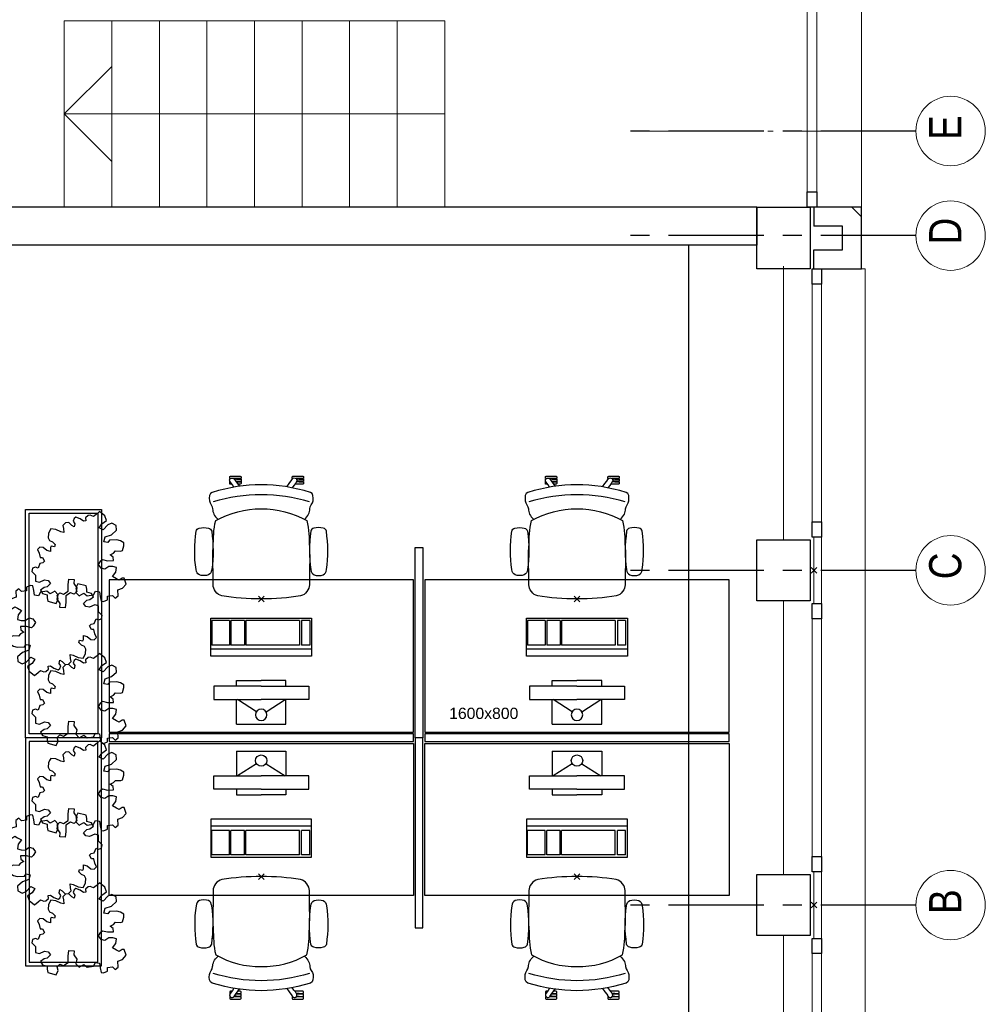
# Model space of a CAD drawing. Header units: millimetres. Extents: x -46954 to 169732, y -26853 to 94136.
# Tile 172 of 174: x 115857 to 120933, y 16803 to 21979. Entities that reach past the tile are written whole.
import ezdxf

# ---------------------------------------------------------------- set-up
doc = ezdxf.new("R2010")
doc.units = ezdxf.units.MM
doc.header["$LTSCALE"] = 400
doc.header["$PDMODE"] = 3
doc.header["$PDSIZE"] = 15
doc.linetypes.add('CENTER', pattern=[2, 1.25, -0.25, 0.25, -0.25])
doc.linetypes.add('STYLE_06', pattern=[1.041641, 0.625, -0.208282, 0.069427, -0.138931])
for name, color, linetype in [('-gd', 2, 'Continuous'), ('inlay', 6, 'Continuous'), ('inr', 4, 'Continuous'), ('plant', 114, 'Continuous'), ('plat', 5, 'Continuous'), ('sona-s008_ip0', 7, 'Continuous'), ('stramien', 1, 'CENTER'), ('symbol', 1, 'Continuous'), ('timmerwerk-ge', 150, 'Continuous')]:
    doc.layers.add(name, color=color, linetype=linetype)
for name, color, linetype, lineweight in [('Buitenkozijnen', 140, 'Continuous', 15), ('mat-baksteen', 5, 'Continuous', 25), ('mat-beton (ihwg)', 5, 'Continuous', 25), ('None', 7, 'Continuous', 9)]:
    doc.layers.add(name, color=color, linetype=linetype, lineweight=lineweight)
doc.styles.add('Arial', font='arial.ttf', dxfattribs={"height": 176.388889})
doc.styles.add('Arial Narrow', font='ARIALN.TTF', dxfattribs={"height": 222.25})

# ---------------------------------------------------------------- blocks, each defined once
blk = doc.blocks.new('Kolom 280x320')
at = {"layer": 'mat-beton (ihwg)', "lineweight": 25}
blk.add_lwpolyline([(-300, 160), (-20, 160), (-20, -160), (-300, -160)], close=True, dxfattribs=at)
at = {"layer": 'None', "color": 92, "linetype": 'Continuous', "lineweight": 5}
blk.add_point((0, 0), dxfattribs=at)
blk = doc.blocks.new('*X1480')
at = {"layer": 'None', "lineweight": 9}
blk.add_line((-10760.2, -42580), (-10734.6, -42554.4), dxfattribs=at)
blk = doc.blocks.new('*X1481')
at = {"layer": 'None', "lineweight": 9}
blk.add_line((-10734.6, -42554.4), (-10708.9, -42528.7), dxfattribs=at)
blk = doc.blocks.new('Gevelpui best 1410 (2D)')
at = {"layer": 'Buitenkozijnen', "lineweight": 15}
for p, q in [((-260, 0), (-260, -1410)), ((-260, 0), (-210, 0)), ((-210, 0), (-210, -1410)), ((-260, -1410), (-210, -1410))]:
    blk.add_line(p, q, dxfattribs=at)
at = {"layer": 'Buitenkozijnen', "color": 92, "lineweight": 25}
for points in [[(-260, 0), (-210, 0), (-210, -80), (-260, -80)], [(-260, -1330), (-210, -1330), (-210, -1410), (-260, -1410)]]:
    blk.add_lwpolyline(points, close=True, dxfattribs=at)
at = {"layer": 'None', "color": 43, "linetype": 'Continuous', "lineweight": 9}
blk.add_line((-410, 15), (-410, -1425), dxfattribs=at)
blk = doc.blocks.new('*U24')
at = {"layer": 'Buitenkozijnen', "lineweight": 15}
for p, q in [((0, 25), (1985, 25)), ((0, -25), (0, 25)), ((1985, -25), (1985, 25)), ((0, -25), (1985, -25))]:
    blk.add_line(p, q, dxfattribs=at)
blk = doc.blocks.new('Gevelpui best 1985')
at = {"layer": 'Buitenkozijnen', "color": 43, "lineweight": 9}
blk.add_line((0, 259.8), (1985, 259.8), dxfattribs=at)
at = {"layer": 'Buitenkozijnen', "color": 92, "lineweight": 25}
for points in [[(0, -25), (0, 25), (80, 25), (80, -25)], [(1905, -25), (1905, 25), (1985, 25), (1985, -25)]]:
    blk.add_lwpolyline(points, close=True, dxfattribs=at)
at = {"layer": 'Buitenkozijnen'}
blk.add_blockref('*U24', (0, 0), dxfattribs=at)
blk = doc.blocks.new('SONA-S008_B2')
at = {"layer": '-gd'}
blk.add_open_spline([(-253, -509.5), (-87.8, -560.2), (87.8, -560.2), (253, -509.5)], degree=3, dxfattribs=at)
for points in [[(-206.6, -15.8), (-79.4, 5.3), (79.6, 5.3), (206.6, -15.8)], [(-253, -73.9), (-253.4, -51.6), (-233.1, -20.2), (-206.6, -15.8)], [(206.6, -15.8), (233.1, -20.2), (253.4, -51.6), (253, -73.9)], [(-253, -272.1), (-257.1, -206.8), (-252.1, -139.2), (-253, -73.9)], [(253, -73.9), (252.1, -139.2), (257.1, -206.8), (253, -272.1)], [(-342.5, -153.6), (-353.5, -221.1), (-351.5, -287.6), (-342.5, -355.4)], [(-325.3, -126.1), (-337, -131.7), (-340.4, -140.8), (-342.5, -153.6)], [(-277.9, -126.1), (-287.8, -121.3), (-315.3, -121.3), (-325.3, -126.1)], [(-260.7, -153.6), (-262.7, -140.8), (-266.2, -131.7), (-277.9, -126.1)], [(-260.7, -355.4), (-251.6, -287.6), (-249.7, -221.1), (-260.7, -153.6)], [(260.6, -355.4), (251.6, -287.6), (249.7, -221.1), (260.6, -153.6)], [(260.6, -153.6), (262.7, -140.8), (266.2, -131.7), (277.9, -126.1)], [(277.9, -126.1), (287.8, -121.3), (315.3, -121.3), (325.3, -126.1)], [(325.3, -126.1), (337, -131.7), (340.4, -140.8), (342.5, -153.6)], [(342.5, -153.6), (353.4, -221.1), (351.5, -287.6), (342.5, -355.4)], [(-255.2, -303.9), (-254.1, -304.3), (-252.9, -304.7), (-251.7, -305.1)], [(-238.9, -411.5), (-253, -365.7), (-250.2, -318.7), (-253, -272.1)], [(253, -272.1), (250.2, -318.7), (253, -365.7), (238.9, -411.5)], [(251.9, -297.7), (252.9, -297.4), (253.8, -297.1), (254.7, -296.8)], [(-342.5, -355.4), (-341.5, -363), (-333.6, -369.9), (-326.1, -371.8)], [(-277, -371.8), (-269.5, -369.9), (-261.7, -363), (-260.7, -355.4)], [(-250.7, -332.5), (-253.1, -331.7), (-255.4, -330.9), (-257.6, -330.2)], [(256.9, -323.2), (255, -323.8), (253.1, -324.4), (251, -325.1)], [(277, -371.8), (269.5, -369.9), (261.7, -363), (260.6, -355.4)], [(342.5, -355.4), (341.5, -363), (333.6, -369.9), (326.1, -371.8)], [(-326.1, -371.8), (-310.3, -375.7), (-292.8, -375.7), (-277, -371.8)], [(238.9, -411.5), (95.4, -494.5), (-95.5, -494.5), (-238.9, -411.5)], [(326.1, -371.8), (310.3, -375.7), (292.8, -375.7), (277, -371.8)], [(-227.3, -418.1), (-247.1, -436.6), (-255.7, -455.2), (-255.5, -473.7)], [(255.5, -473.7), (255.7, -455.2), (247.1, -436.6), (227.3, -418.1)], [(-272.1, -515.2), (-274.4, -533.8), (-273.7, -555.7), (-258.6, -560.1)], [(-255.5, -473.7), (-255.4, -489), (-270.3, -500.1), (-272.1, -515.2)], [(272.1, -515.2), (270.3, -500.1), (255.4, -489), (255.5, -473.7)], [(258.6, -560.1), (273.7, -555.6), (274.4, -533.8), (272.1, -515.2)], [(-258.6, -560.1), (-77.4, -613.6), (78.8, -613.6), (258.6, -560.1)], [(-222.4, -606.9), (-222.4, -604.9), (-220.7, -603.3), (-218.7, -603.3)], [(-222.4, -615.1), (-222.4, -615.1), (-222.4, -606.9), (-222.4, -606.9)], [(-218.8, -615.1), (-218.8, -615.1), (-222.4, -615.1), (-222.4, -615.1)], [(-222.4, -629.9), (-222.4, -629.9), (-222.4, -618.1), (-222.4, -618.1)], [(-222.4, -618.1), (-222.4, -618.1), (-198.5, -618.1), (-198.5, -618.1)], [(-198.5, -615.1), (-198.5, -615.1), (-218.8, -615.1), (-218.8, -615.1)], [(-218.7, -603.3), (-218.7, -603.3), (-192, -603.3), (-176.8, -603.3)], [(-198.5, -618.1), (-198.5, -618.1), (-198.5, -615.1), (-198.5, -615.1)], [(-198.5, -615.1), (-198.5, -615.1), (-186.7, -615.2), (-186.7, -615.2)], [(-198.5, -618.1), (-198.5, -618.1), (-189.1, -618.2), (-187.1, -618.2)], [(-182.7, -633.4), (-188.4, -629.2), (-189.7, -621.1), (-185.5, -615.4)], [(-185.4, -615.2), (-186.2, -615.2), (-186.7, -615.2), (-186.7, -615.2)], [(-186.7, -615.2), (-186.7, -615.2), (-186.7, -616.4), (-186.7, -617.3)], [(-185.5, -615.4), (-185.5, -615.4), (-176.5, -602.9), (-162.6, -583.8)], [(-134.5, -588.9), (-152.4, -613.6), (-164.7, -630.5), (-164.7, -630.5)], [(106.4, -606.6), (106.4, -604.6), (108, -603), (110, -603)], [(106.4, -614.8), (106.4, -614.8), (106.4, -606.6), (106.4, -606.6)], [(110.1, -614.8), (110.1, -614.8), (106.4, -614.8), (106.4, -614.8)], [(106.4, -629.7), (106.4, -629.7), (106.4, -617.8), (106.4, -617.8)], [(106.4, -617.8), (106.4, -617.8), (130.3, -617.8), (130.3, -617.8)], [(110, -603), (110, -603), (115.6, -603), (123.1, -603)], [(130.3, -614.8), (130.3, -614.8), (110.1, -614.8), (110.1, -614.8)], [(143.1, -630.4), (143.1, -630.4), (131.8, -614.9), (115.2, -592)], [(130.3, -617.8), (130.3, -617.8), (130.3, -614.8), (130.3, -614.8)], [(130.3, -614.8), (130.3, -614.8), (130.9, -614.8), (131.7, -614.8)], [(130.3, -617.8), (130.3, -617.8), (131.9, -617.8), (133.9, -617.8)], [(143.7, -587.5), (156, -604.4), (163.9, -615.2), (163.9, -615.2)], [(154.9, -602.9), (159.4, -602.9), (162.3, -602.9), (162.3, -602.9)], [(163.9, -615.2), (168.1, -621), (166.8, -629.1), (161.1, -633.2)], [(162.3, -602.9), (164.4, -602.9), (166, -604.6), (166, -606.6)], [(166, -614.8), (166, -614.8), (164.6, -614.8), (163.5, -614.8)], [(165.3, -617.8), (165.8, -617.8), (166, -617.8), (166, -617.8)], [(166, -606.6), (166, -606.6), (166, -614.8), (166, -614.8)], [(166, -617.8), (166, -617.8), (166, -618.6), (166, -619.9)], [(-222.5, -641.1), (-222.5, -641.1), (-222.4, -632.9), (-222.4, -632.9)], [(-218.8, -644.8), (-220.8, -644.8), (-222.5, -643.1), (-222.5, -641.1)], [(-198.6, -630), (-198.6, -630), (-222.4, -629.9), (-222.4, -629.9)], [(-222.4, -632.9), (-222.4, -632.9), (-218.8, -632.9), (-218.8, -632.9)], [(-218.8, -632.9), (-218.8, -632.9), (-198.6, -633), (-198.6, -633)], [(-166.5, -644.9), (-166.5, -644.9), (-218.8, -644.8), (-218.8, -644.8)], [(-198.6, -633), (-198.6, -633), (-198.6, -630), (-198.6, -630)], [(-198.6, -630), (-198.6, -630), (-186.7, -630), (-186.7, -630)], [(-198.6, -633), (-198.6, -633), (-186.7, -633), (-186.7, -633)], [(-185.9, -630), (-186.4, -630), (-186.7, -630), (-186.7, -630)], [(-186.7, -630), (-186.7, -630), (-186.7, -633), (-186.7, -633)], [(-186.7, -633), (-186.7, -633), (-185.3, -633), (-183.1, -633)], [(-164.7, -630.5), (-168.8, -636.2), (-176.9, -637.5), (-182.7, -633.4)], [(-182.7, -633.4), (-182.7, -633.4), (-182.7, -633.4), (-182.7, -633.4)], [(-167.1, -633), (-166.7, -633), (-166.5, -633), (-166.5, -633)], [(-166.5, -633), (-166.5, -633), (-162.9, -633.1), (-162.9, -633.1)], [(-162.9, -641.3), (-162.9, -643.3), (-164.5, -644.9), (-166.5, -644.9)], [(-162.8, -630.1), (-162.8, -630.1), (-163.4, -630.1), (-164.4, -630)], [(-162.9, -633.1), (-162.9, -633.1), (-162.9, -641.3), (-162.9, -641.3)], [(-162.8, -628), (-162.8, -629.2), (-162.8, -630.1), (-162.8, -630.1)], [(130.3, -629.6), (130.3, -629.6), (106.4, -629.7), (106.4, -629.7)], [(106.4, -640.9), (106.4, -640.9), (106.4, -632.7), (106.4, -632.7)], [(106.4, -632.7), (106.4, -632.7), (110.1, -632.7), (110.1, -632.7)], [(110.1, -644.5), (108.1, -644.5), (106.5, -642.9), (106.4, -640.9)], [(110.1, -632.7), (110.1, -632.7), (130.3, -632.6), (130.3, -632.6)], [(162.4, -644.4), (162.4, -644.4), (110.1, -644.5), (110.1, -644.5)], [(130.3, -632.6), (130.3, -632.6), (130.3, -629.6), (130.3, -629.6)], [(130.3, -629.6), (130.3, -629.6), (142.1, -629.6), (142.1, -629.6)], [(130.3, -632.6), (130.3, -632.6), (142.2, -632.6), (142.2, -632.6)], [(142.5, -629.6), (142.3, -629.6), (142.1, -629.6), (142.1, -629.6)], [(142.1, -629.6), (142.1, -629.6), (142.2, -632.6), (142.2, -632.6)], [(142.2, -632.6), (142.2, -632.6), (143.3, -632.6), (145.1, -632.6)], [(161.1, -633.2), (155.3, -637.4), (147.2, -636.1), (143.1, -630.4)], [(161.1, -633.2), (161.1, -633.2), (161.1, -633.2), (161.1, -633.2)], [(161.8, -632.6), (162.2, -632.6), (162.4, -632.6), (162.4, -632.6)], [(162.4, -632.6), (162.4, -632.6), (166, -632.6), (166, -632.6)], [(166, -640.8), (166, -642.8), (164.4, -644.4), (162.4, -644.4)], [(166, -629.6), (166, -629.6), (165.4, -629.6), (164.4, -629.6)], [(166, -625.7), (166, -627.8), (166, -629.6), (166, -629.6)], [(166, -632.6), (166, -632.6), (166, -640.8), (166, -640.8)]]:
    blk.add_open_spline(points, degree=3)
at = {"layer": 'sona-s008_ip0'}
blk.add_point((0, 0), dxfattribs=at)
blk = doc.blocks.new('SYMB-CMP4_B2')
for p, q in [((-130, 558.1), (130, 558.1)), ((-130, 558.1), (-130, 428.1)), ((130, 558.1), (130, 428.1)), ((-25.3, 491.9), (-125, 428.1)), ((25.3, 491.9), (125, 428.1)), ((-250, 358.1), (-250, 428.1)), ((-250, 428.1), (0, 428.1)), ((250, 428.1), (0, 428.1)), ((250, 358.1), (250, 428.1)), ((0, 358.1), (-250, 358.1)), ((-130, 358.1), (-130, 328.1)), ((-130, 328.1), (0, 328.1)), ((0, 358.1), (250, 358.1)), ((130, 328.1), (0, 328.1)), ((130, 358.1), (130, 328.1)), ((265, 200), (-265, 200)), ((-265, 200), (-265, 0)), ((265, 162.9), (-265, 162.9)), ((265, 0), (265, 200)), ((-166.8, 141.5), (-259.7, 141.5)), ((-259.7, 12.9), (-259.7, 141.5)), ((-166.8, 12.9), (-166.8, 141.5)), ((-88, 141.5), (-159.1, 141.5)), ((-159.1, 12.9), (-159.1, 141.5)), ((-88, 12.9), (-88, 141.5)), ((200.4, 141.5), (-81.5, 141.5)), ((-81.5, 12.9), (-81.5, 141.5)), ((200.4, 12.9), (200.4, 141.5)), ((254.7, 141.5), (212.3, 141.5)), ((212.3, 12.9), (212.3, 141.5)), ((254.7, 12.9), (254.7, 141.5)), ((-265, 0), (265, 0)), ((-166.8, 12.9), (-259.7, 12.9)), ((-88, 12.9), (-159.1, 12.9)), ((200.4, 12.9), (-81.5, 12.9)), ((254.7, 12.9), (212.3, 12.9))]:
    blk.add_line(p, q)
blk.add_circle((0, 508.1), 30)
blk = doc.blocks.new('SYMB-BM02_B2')
at = {"layer": 'plant'}
blk.add_lwpolyline([(97.9, 356.4), (65.8, 370.6), (46.1, 367.1), (22.9, 343.9), (26.5, 317.2), (5.1, 313.6), (-27.1, 336.8), (-68.1, 352.8), (-84.2, 340.4), (-93.1, 315.4), (-77.1, 290.5), (-84.2, 262), (-105.6, 274.4), (-134.2, 301.2), (-166.3, 297.6), (-189.5, 272.7), (-184.2, 245.9), (-180.6, 208.5), (-209.2, 213.9), (-255.6, 237), (-302, 240.6), (-314.5, 221), (-325.2, 197.9), (-328.8, 156.9), (-314.5, 133.7), (-285.9, 119.5), (-262.7, 94.6), (-269.9, 73.2), (-298.4, 80.3), (-305.6, 67.8), (-307.4, 28.6), (-341.3, 37.6), (-375.2, 66.1), (-405.5, 69.6), (-427, 48.2), (-412.7, 12.6), (-402, -28.3), (-380.6, -26.6), (-360.9, -62.2), (-377, -76.4), (-407.3, -83.6), (-423.4, -126.3), (-448.4, -119.2), (-475.2, -126.3), (-482.3, -158.4), (-448.4, -194), (-446.6, -249.2), (-410.9, -258.1), (-362.7, -236.7), (-327, -242.1), (-307.4, -272.4), (-337.7, -302.6), (-366.3, -308), (-398.4, -332.9), (-380.6, -365), (-337.7, -377.5), (-335.9, -406), (-332.4, -436.2), (-252, -457.6), (-234.2, -418.4), (-243.1, -382.8), (-219.9, -357.9), (-184.2, -372.1), (-139.5, -343.6), (-141.3, -283.1), (-132.4, -229.6), (-84.2, -233.2), (-86, -270.6), (-59.2, -311.6), (-68.1, -354.3), (-36, -386.4), (6.8, -361.4), (39, -388.1), (97.9, -377.5), (115.7, -343.6), (153.2, -350.7), (160.4, -393.5), (171.1, -436.2), (192.5, -439.8), (228.2, -425.5), (230, -389.9), (274.6, -384.6), (299.6, -407.7), (328.2, -386.4), (326.4, -329.4), (369.2, -315.1), (403.2, -275.9), (387.1, -222.5), (365.7, -220.7), (338.9, -240.3), (312.1, -226.1), (274.6, -204.7), (308.6, -165.5), (312.1, -121), (278.2, -112.1), (240.7, -110.3), (205, -137), (171.1, -126.3), (146.1, -92.5), (165.7, -58.6), (183.6, -44.4), (228.2, -56.8), (285.3, -55.1), (281.8, -24.8), (255, -1.6), (285.3, 14.4), (305, 34), (353.2, 32.2), (371, 37.6), (381.7, 83.9), (381.7, 110.6), (349.6, 130.2), (317.5, 139.1), (247.9, 135.5), (231.8, 114.1), (194.3, 121.3), (208.6, 165.8), (265.7, 187.2), (313.9, 229.9), (310.3, 274.4), (271.1, 295.8), (231.8, 279.8), (187.2, 233.5), (149.7, 251.3), (176.4, 290.5), (219.3, 319), (203.2, 365.3), (155, 404.5), (121.1, 376), (97.9, 356.4)], dxfattribs=at)

msp = doc.modelspace()

# ---------------------------------------------------------------- linework, layer by layer
at = {"layer": 'Buitenkozijnen', "color": 43, "lineweight": 9, "flags": 128}
msp.add_lwpolyline([(120282.26676, 20669.17916), (120302.26676, 20669.17916), (120302.26676, 15014.17916), (120032.26676, 15014.17916)], dxfattribs=at)
at = {"layer": 'Buitenkozijnen', "lineweight": 15}
for points in [[(120032.26676, 19259.17916), (120072.3074, 19259.17916), (120072.3074, 18909.17916), (120032.26676, 18909.17916)], [(120032.26676, 17499.17916), (120072.3074, 17499.17916), (120072.3074, 17149.17916), (120032.26676, 17149.17916)]]:
    msp.add_lwpolyline(points, close=True, dxfattribs=at)
at = {"layer": 'inlay'}
msp.add_line((119372.3074, 20794.17916), (119372.3074, 15924.13853), dxfattribs=at)
at = {"layer": 'inr'}
for points in [[(117976.63741, 19204.17916), (117976.63741, 18204.17916), (117936.63741, 18204.17916), (117936.63741, 19204.17916)], [(116326.63741, 18234.17916), (117926.63741, 18234.17916), (117926.63741, 19034.17916), (116326.63741, 19034.17916)], [(117986.63741, 18234.17916), (119586.63741, 18234.17916), (119586.63741, 19034.17916), (117986.63741, 19034.17916)], [(117926.63741, 18224.17916), (116326.63741, 18224.17916), (116326.63741, 18184.17916), (117926.63741, 18184.17916)], [(119586.63741, 18224.17916), (117986.63741, 18224.17916), (117986.63741, 18184.17916), (119586.63741, 18184.17916)], [(116326.63741, 18174.17916), (117926.63741, 18174.17916), (117926.63741, 17374.17916), (116326.63741, 17374.17916)], [(117976.63741, 17204.17916), (117976.63741, 18204.17916), (117936.63741, 18204.17916), (117936.63741, 17204.17916)], [(117986.63741, 18174.17916), (119586.63741, 18174.17916), (119586.63741, 17374.17916), (117986.63741, 17374.17916)]]:
    msp.add_lwpolyline(points, close=True, dxfattribs=at)
at = {"layer": 'mat-baksteen', "lineweight": 25}
for p, q in [((120032.26676, 20994.17916), (120032.26676, 20894.17916)), ((120282.26676, 20994.17916), (120032.26676, 20994.17916)), ((120282.26676, 20669.17916), (120282.26676, 20994.17916)), ((120182.26676, 20894.17916), (120032.26676, 20894.17916)), ((120182.26676, 20769.17916), (120182.26676, 20894.17916)), ((120032.26676, 20769.17916), (120182.26676, 20769.17916)), ((120032.26676, 20669.17916), (120032.26676, 20769.17916)), ((120032.26676, 20669.17916), (120282.26676, 20669.17916))]:
    msp.add_line(p, q, dxfattribs=at)
at = {"layer": 'mat-beton (ihwg)', "lineweight": 25}
for p, q in [((119732.26676, 20994.17916), (114292.26676, 20994.17916)), ((119732.26676, 20994.17916), (114292.26676, 20994.17916)), ((119732.26676, 20994.17916), (119732.26676, 20794.17916)), ((119732.26676, 20994.17916), (119732.26676, 20794.17916)), ((119732.26676, 20794.17916), (114292.26676, 20794.17916)), ((119732.26676, 20794.17916), (114292.26676, 20794.17916))]:
    msp.add_line(p, q, dxfattribs=at)
msp.add_lwpolyline([(119732.26676, 20994.17916), (120012.26676, 20994.17916), (120012.26676, 20669.17916), (119732.26676, 20669.17916)], close=True, dxfattribs=at)
at = {"layer": 'None', "color": 43, "linetype": 'Continuous', "lineweight": 9}
for q in [(116341.13526, 21734.17916), (116341.13526, 21234.17916), (118091.13526, 21484.17916)]:
    msp.add_line((116091.13526, 21484.17916), q, dxfattribs=at)
at = {"layer": 'None', "color": 7, "linetype": 'STYLE_06', "lineweight": 9}
msp.add_line((120568.08095, 21394.17916), (119068.08095, 21394.17916), dxfattribs=at)
at = {"layer": 'None', "color": 43, "linetype": 'Continuous', "lineweight": 9}
for points in [[(116091.13526, 20994.17916), (116091.13526, 21974.17916), (116341.13526, 21974.17916), (116341.13526, 20994.17916)], [(116341.13526, 20994.17916), (116341.13526, 21974.17916), (116591.13526, 21974.17916), (116591.13526, 20994.17916)], [(116591.13526, 20994.17916), (116591.13526, 21974.17916), (116841.13526, 21974.17916), (116841.13526, 20994.17916)], [(116841.13526, 20994.17916), (116841.13526, 21974.17916), (117091.13526, 21974.17916), (117091.13526, 20994.17916)], [(117091.13526, 20994.17916), (117091.13526, 21974.17916), (117341.13526, 21974.17916), (117341.13526, 20994.17916)], [(117341.13526, 20994.17916), (117341.13526, 21974.17916), (117591.13526, 21974.17916), (117591.13526, 20994.17916)], [(117591.13526, 20994.17916), (117591.13526, 21974.17916), (117841.13526, 21974.17916), (117841.13526, 20994.17916)], [(117841.13526, 20994.17916), (117841.13526, 21974.17916), (118091.13526, 21974.17916), (118091.13526, 20994.17916)]]:
    msp.add_lwpolyline(points, close=True, dxfattribs=at)
for centre in [(120750.68737, 21394.17916), (120750.68737, 20844.17916), (120750.68737, 19084.17933), (120750.68737, 17324.17933)]:
    msp.add_circle(centre, 182.60642, dxfattribs=at)
at = {"layer": 'stramien'}
for p, q in [((120568.08095, 21394.17916), (119068.08095, 21394.17916)), ((120568.08095, 20844.17916), (119068.08095, 20844.17916)), ((120568.08095, 19084.17933), (119068.08095, 19084.17933)), ((120568.08095, 17324.17933), (119068.08095, 17324.17933))]:
    msp.add_line(p, q, dxfattribs=at)
at = {"layer": 'timmerwerk-ge'}
for points in [[(115886.63741, 18204.17916), (115886.63741, 19404.17916), (116286.63741, 19404.17916), (116286.63741, 18204.17916)], [(115906.63741, 18224.17916), (115906.63741, 19384.17916), (116266.63741, 19384.17916), (116266.63741, 18224.17916)], [(115886.63741, 18204.17916), (115886.63741, 17004.17916), (116286.63741, 17004.17916), (116286.63741, 18204.17916)], [(115906.63741, 18184.17916), (115906.63741, 17024.17916), (116266.63741, 17024.17916), (116266.63741, 18184.17916)]]:
    msp.add_lwpolyline(points, close=True, dxfattribs=at)

# ---------------------------------------------------------------- block references
at = {"layer": 'Buitenkozijnen', "color": 7, "rotation": 270}
msp.add_blockref('Gevelpui best 1985', (120022.49509, 22979.17916), dxfattribs=at)
at = {"layer": 'Buitenkozijnen', "color": 7}
for p in [(120282.26676, 20669.17916), (120282.26676, 18909.17916), (120282.26676, 17149.17916)]:
    msp.add_blockref('Gevelpui best 1410 (2D)', p, dxfattribs=at)
at = {"layer": 'inr', "rotation": 180}
for p in [(117126.63741, 18934.17916), (118786.63741, 18934.17916)]:
    msp.add_blockref('SONA-S008_B2', p, dxfattribs=at)
at = {"layer": 'inr', "xscale": -1}
for p in [(117126.63741, 17474.17916), (118786.63741, 17474.17916)]:
    msp.add_blockref('SONA-S008_B2', p, dxfattribs=at)
at = {"layer": 'mat-baksteen', "rotation": 90}
for name in ['*X1481', '*X1480']:
    msp.add_blockref(name, (77702.26676, 31703.11979), dxfattribs=at)
at = {"layer": 'mat-beton (ihwg)', "color": 7}
for p in [(120032.26676, 19084.17916), (120032.26676, 17324.17916)]:
    msp.add_blockref('Kolom 280x320', p, dxfattribs=at)
at = {"layer": 'symbol', "xscale": 0.5599999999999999, "yscale": 0.5599999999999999, "zscale": 0.5599999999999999}
for p in [(116189.99796, 19166.88995), (116189.99796, 18420.401), (116189.99796, 17961.02331), (116189.99796, 17214.53436)]:
    msp.add_blockref('SYMB-BM02_B2', p, dxfattribs=at)
at = {"layer": 'symbol', "xscale": 0.5599999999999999, "yscale": 0.5599999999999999, "zscale": 0.5599999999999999, "rotation": 180}
for p in [(116020.71461, 18757.89325), (116020.71461, 17552.02661)]:
    msp.add_blockref('SYMB-BM02_B2', p, dxfattribs=at)
at = {"layer": 'symbol', "xscale": -1, "rotation": 180}
for p in [(117126.63741, 18832.69046), (118786.63741, 18832.69046)]:
    msp.add_blockref('SYMB-CMP4_B2', p, dxfattribs=at)
at = {"layer": 'symbol'}
for p in [(117126.63741, 17575.66786), (118786.63741, 17575.66786)]:
    msp.add_blockref('SYMB-CMP4_B2', p, dxfattribs=at)

# ---------------------------------------------------------------- texts
at = {"layer": 'None', "color": 8, "char_height": 169.33333, "attachment_point": 1, "rotation": 90, "style": 'Arial Narrow'}
for s, insert, width in [('E', (120637.92978, 21347.60293), 132.5672189), ('D', (120637.92978, 20797.60293), 132.5672189), ('C', (120637.92978, 19037.6031), 617.361), ('B', (120637.92978, 17277.6031), 617.361)]:
    msp.add_mtext(s, dxfattribs=dict(at, insert=insert, width=width))
at = {"layer": 'plat', "insert": (118114.52153, 18361.98977), "char_height": 59.266667, "attachment_point": 1, "style": 'Arial'}
msp.add_mtext('1600x800', dxfattribs=at)

doc.saveas('drawing.dxf')
